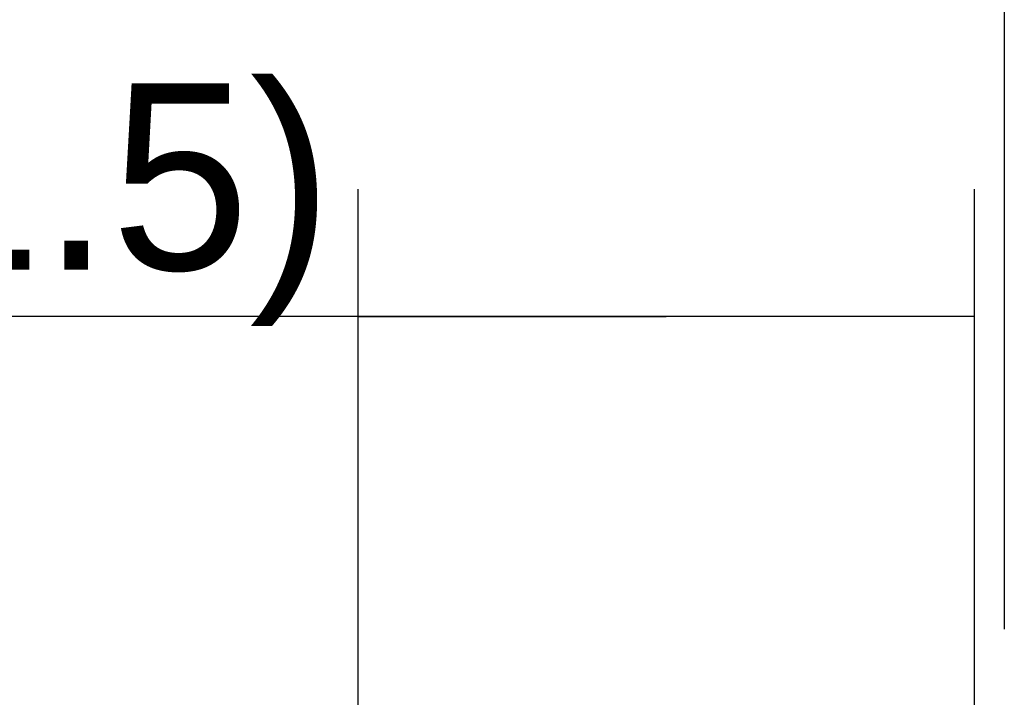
# Model space of a CAD drawing. Header units: millimetres. Extents: x 0 to 210, y 0 to 297.
# Tile 11 of 12: x 138 to 150, y 157 to 165. Entities that reach past the tile are written whole.
import ezdxf
from ezdxf.enums import TextEntityAlignment as Align

# ---------------------------------------------------------------- set-up
doc = ezdxf.new("R2010")
doc.units = ezdxf.units.MM
doc.header["$LTSCALE"] = 19.36
doc.linetypes.add('PHANTOM', pattern=[0.8, 0.45, -0.05, 0.1, -0.05, 0.1, -0.05])
doc.layers.add('DEFAULT_3', color=7, linetype='PHANTOM')
doc.layers.add('Z_DIM_2D', color=7, linetype='CONTINUOUS')
doc.styles.add('TEXTSTYLE_3', font='tridonic-metric-print-light.otf')
doc.styles.add('TEXTSTYLE_4', font='gdt', dxfattribs={"width": 0.7})
doc.dimstyles.new('DIMSTYLE_4', dxfattribs={"dimtxt": 2.2, "dimasz": 3.5, "dimexe": 1.5, "dimexo": 0, "dimgap": 0.55, "dimtad": 1, "dimdec": 1, "dimlfac": 3.529412, "dimdsep": 46, "dimtxsty": 'TEXTSTYLE_3', "dimcen": 0.09, "dimclrt": 5, "dimadec": 1, "dimazin": 2, "dimtp": 0.2, "dimtm": 0.2, "dimtfac": 1, "dimtdec": 1, "dimtofl": 0, "dimtmove": 0, "dimatfit": 3, "dimfxl": 0, "dimtolj": 1, "dimarcsym": 0})

# ---------------------------------------------------------------- blocks, each defined once
blk = doc.blocks.new('*D8')
at = {"layer": 'Z_DIM_2D', "color": 2, "linetype": 'Continuous', "transparency": 16777216}
for p, q in [((141.983, 148.895), (141.983, 163.325)), ((149.256, 149.153), (149.256, 163.325)), ((145.619, 161.825), (124.9, 161.825)), ((141.983, 161.825), (145.619, 161.825)), ((149.256, 161.825), (145.619, 161.825))]:
    blk.add_line(p, q, dxfattribs=at)
at = {"layer": 'Z_DIM_2D', "color": 5, "linetype": 'Continuous', "transparency": 16777216}
for s, style, p in [('`', 'TEXTSTYLE_4', (137.242, 162.375)), ('(24', 'TEXTSTYLE_3', (134.676, 162.375)), ('1.5)', 'TEXTSTYLE_3', (141.681, 162.375)), ('25.7', 'TEXTSTYLE_3', (130.132, 162.375))]:
    blk.add_text(s, height=2.2, dxfattribs=dict(at, style=style)).set_placement(p, align=Align.RIGHT)
blk = doc.blocks.new('_NONE')

msp = doc.modelspace()

# ---------------------------------------------------------------- linework, layer by layer
at = {"layer": 'DEFAULT_3', "color": 7, "linetype": 'PHANTOM'}
msp.add_line((149.609, 182.33), (149.609, 132.33), dxfattribs=at)

# ---------------------------------------------------------------- dimensions: what is measured, and where the dimension line sits
at = {"layer": 'Z_DIM_2D', "color": 2, "linetype": 'Continuous'}
dim = msp.add_linear_dim(base=(149.256, 161.825), p1=(141.983, 148.895), p2=(149.256, 149.153), text='<>(24%%p1.5)', dimstyle='DIMSTYLE_4', override={"dimblk1": 'NONE', "dimblk2": 'NONE', "dimsah": 1}, dxfattribs=at)
dim.commit()
dim.dimension.update_dxf_attribs({"geometry": '*D8', "text_midpoint": (133.29, 161.825), "dimtype": 160})

doc.saveas('drawing.dxf')
